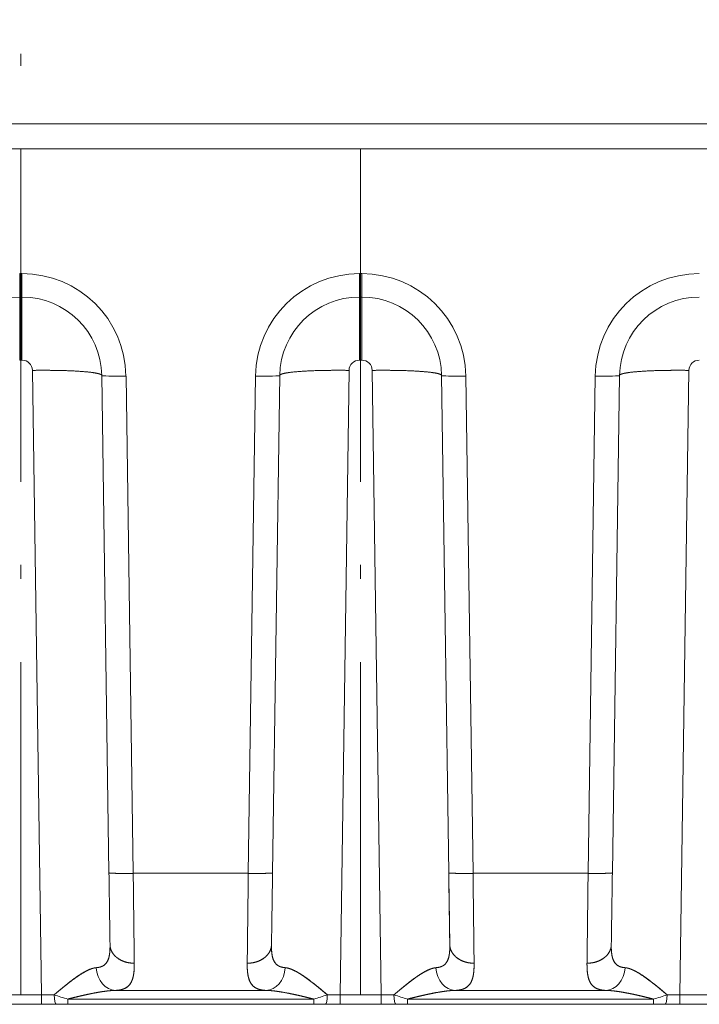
# Model space of a CAD drawing. Extents: x 0 to 420, y 0 to 297.
# Tile 13 of 17: x 193 to 217, y 220 to 255. Entities that reach past the tile are written whole.
import ezdxf
from ezdxf.enums import TextEntityAlignment as Align

# ---------------------------------------------------------------- set-up
doc = ezdxf.new("R2010")
doc.units = 0
doc.linetypes.add('DASHDOT', pattern=[18.5, 12, -3, 0.5, -3])
doc.layers.get('0').update_dxf_attribs({"lineweight": 13})
doc.styles.get("Standard").update_dxf_attribs({"font": 'isocp.shx'})
doc.dimstyles.get("Standard").update_dxf_attribs({"dimtxt": 2.5, "dimasz": 2.5, "dimexe": 1.25, "dimexo": 0.625, "dimtad": 1, "dimcen": 2.5, "dimadec": 0, "dimazin": 0, "dimtfac": 1, "dimtmove": 0, "dimatfit": 0, "dimfxl": 0, "dimarcsym": 0})

# ---------------------------------------------------------------- blocks, each defined once
blk = doc.blocks.new('*D')
at = {"color": 7, "lineweight": 5, "ltscale": 0.330035}
blk.add_line((180.692, 256.029), (180.692, 269.231), dxfattribs=at)
at = {"color": 7, "lineweight": 5, "ltscale": 0.33318}
blk.add_line((192.942, 255.903), (192.942, 269.231), dxfattribs=at)
at = {"color": 7, "lineweight": 5}
for p, q in [((180.692, 267.231), (234.796, 267.231)), ((340.302, 263.22), (291.799, 263.22)), ((119.199, 219.635), (119.199, 251.385)), ((308.816, 220.167), (308.816, 248.986)), ((73.725, 245.036), (39.242, 245.036)), ((41.242, 219.635), (41.242, 245.036)), ((316.05, 208.631), (287.299, 208.631)), ((58.236, 207.61), (93.174, 207.608)), ((338.777, 198.501), (287.299, 198.501)), ((275.643, 167.728), (371.671, 167.728)), ((204.754, 166.127), (111.509, 166.127)), ((113.509, 108.625), (113.509, 166.127)), ((260.604, 162.528), (280.643, 162.528)), ((181.795, 134.841), (205.496, 146.803)), ((320.151, 120.131), (320.151, 143.025)), ((276.855, 109.473), (370.399, 109.473)), ((184.817, 108.625), (111.509, 108.625)), ((134.432, 107.5), (134.432, 84.608)), ((239.201, 107.5), (239.201, 84.608)), ((134.432, 86.608), (239.201, 86.608))]:
    blk.add_line(p, q, dxfattribs=at)
at = {"color": 7, "lineweight": 5, "ltscale": 0.355855}
for p, q in [((291.799, 250.986), (291.799, 265.22)), ((340.302, 250.986), (340.302, 265.22))]:
    blk.add_line(p, q, dxfattribs=at)
at = {"color": 7, "lineweight": 5, "ltscale": 0.123454}
blk.add_line((180.692, 256.029), (180.692, 260.967), dxfattribs=at)
at = {"color": 7, "lineweight": 5, "ltscale": 0.476013}
blk.add_line((172.776, 258.967), (191.817, 258.967), dxfattribs=at)
at = {"color": 7, "lineweight": 5, "ltscale": 0.121798}
blk.add_line((287.299, 251.054), (287.299, 255.926), dxfattribs=at)
at = {"color": 7, "lineweight": 5, "ltscale": 0.1235}
blk.add_line((291.799, 250.986), (291.799, 255.926), dxfattribs=at)
at = {"color": 7, "lineweight": 5, "ltscale": 0.4714}
blk.add_line((296.799, 253.926), (277.943, 253.926), dxfattribs=at)
at = {"color": 7, "lineweight": 5, "ltscale": 0.38993}
blk.add_line((105.602, 251.385), (121.199, 251.385), dxfattribs=at)
at = {"color": 7, "lineweight": 5, "ltscale": 0.484375}
blk.add_line((339.516, 222.111), (355.359, 210.958), dxfattribs=at)
at = {"color": 7, "lineweight": 5, "ltscale": 0.293922}
blk.add_line((50.999, 219.635), (39.242, 219.635), dxfattribs=at)
at = {"color": 7, "lineweight": 5, "ltscale": 0.376598}
for p, q in [((106.102, 219.635), (121.165, 219.635)), ((104.477, 218.01), (104.477, 202.946))]:
    blk.add_line(p, q, dxfattribs=at)
at = {"color": 7, "lineweight": 5, "ltscale": 0.37743}
blk.add_line((106.102, 219.635), (121.199, 219.635), dxfattribs=at)
at = {"color": 7, "lineweight": 5, "ltscale": 0.309228}
for p, q in [((58.236, 217.979), (58.235, 205.61)), ((93.174, 217.977), (93.174, 205.608))]:
    blk.add_line(p, q, dxfattribs=at)
at = {"color": 7, "lineweight": 5, "ltscale": 0.224499}
blk.add_line((287.299, 215.611), (287.299, 206.631), dxfattribs=at)
at = {"color": 7, "lineweight": 5, "ltscale": 0.468372}
for p, q in [((287.299, 215.236), (287.299, 196.501)), ((338.777, 215.236), (338.777, 196.501))]:
    blk.add_line(p, q, dxfattribs=at)
at = {"color": 7, "lineweight": 5, "ltscale": 0.132243}
blk.add_line((316.05, 211.921), (316.05, 206.631), dxfattribs=at)
at = {"color": 7, "lineweight": 5, "ltscale": 0.271161}
for p, q in [((275.643, 158.881), (275.643, 169.728)), ((371.671, 158.881), (371.671, 169.728))]:
    blk.add_line(p, q, dxfattribs=at)
at = {"color": 7, "lineweight": 5, "ltscale": 0.163428}
blk.add_line((271.273, 157.991), (271.273, 164.528), dxfattribs=at)
at = {"color": 7, "lineweight": 5, "ltscale": 0.141171}
blk.add_line((275.643, 158.881), (275.643, 164.528), dxfattribs=at)
at = {"color": 7, "lineweight": 5, "ltscale": 0.391449}
for p, q in [((276.855, 123.131), (276.855, 107.473)), ((370.399, 123.131), (370.399, 107.473))]:
    blk.add_line(p, q, dxfattribs=at)
at = {"color": 7, "lineweight": 5}
for points in [[(182.623, 267.748), (180.692, 267.231), (182.623, 266.713)], [(191.01, 266.713), (192.942, 267.231), (191.01, 267.748)], [(293.731, 263.738), (291.799, 263.22), (293.731, 262.703)], [(338.37, 262.703), (340.302, 263.22), (338.37, 263.738)], [(178.76, 258.45), (180.692, 258.967), (178.76, 259.485)], [(188.748, 259.485), (186.817, 258.967), (188.748, 258.45)], [(285.367, 253.408), (287.299, 253.926), (285.367, 254.444)], [(293.731, 254.444), (291.799, 253.926), (293.731, 253.408)], [(119.716, 249.453), (119.199, 251.385), (118.681, 249.453)], [(309.333, 247.054), (308.816, 248.986), (308.298, 247.054)], [(41.76, 243.104), (41.242, 245.036), (40.725, 243.104)], [(308.298, 222.099), (308.816, 220.167), (309.333, 222.099)], [(40.725, 221.567), (41.242, 219.635), (41.76, 221.567)], [(118.681, 221.567), (119.199, 219.635), (119.716, 221.567)], [(119.683, 217.703), (119.165, 219.635), (118.648, 217.703)], [(344.971, 218.904), (343.093, 219.593), (344.375, 218.057)], [(289.231, 209.149), (287.299, 208.631), (289.231, 208.113)], [(314.119, 208.113), (316.05, 208.631), (314.119, 209.149)], [(60.167, 208.127), (58.236, 207.61), (60.167, 207.092)], [(91.242, 207.091), (93.174, 207.608), (91.242, 208.126)], [(106.408, 205.464), (104.477, 204.946), (106.408, 204.429)], [(289.231, 199.019), (287.299, 198.501), (289.231, 197.983)], [(336.845, 197.983), (338.777, 198.501), (336.845, 199.019)], [(277.575, 168.245), (275.643, 167.728), (277.575, 167.21)], [(369.739, 167.21), (371.671, 167.728), (369.739, 168.245)], [(114.026, 164.195), (113.509, 166.127), (112.991, 164.195)], [(269.341, 162.01), (271.273, 162.528), (269.341, 163.046)], [(277.575, 163.046), (275.643, 162.528), (277.575, 162.01)], [(190.347, 138.577), (191.838, 139.91), (189.88, 139.502)], [(183.286, 136.173), (181.795, 134.841), (183.753, 135.249)], [(319.634, 129.994), (320.151, 128.062), (320.669, 129.994)], [(320.669, 123.199), (320.151, 125.131), (319.634, 123.199)], [(112.991, 110.557), (113.509, 108.625), (114.026, 110.557)], [(278.787, 109.991), (276.855, 109.473), (278.787, 108.956)], [(368.467, 108.956), (370.399, 109.473), (368.467, 109.991)], [(136.364, 87.126), (134.432, 86.608), (136.364, 86.091)], [(237.269, 86.091), (239.201, 86.608), (237.269, 87.126)]]:
    blk.add_lwpolyline(points, dxfattribs=at)
for centre, radius, start, end in [((104.477, 219.635), 14.689, 270, 0), ((186.817, 137.375), 5.625, 6.409, 69.6283), ((186.817, 137.375), 5.625, 200.3716, 227.1526)]:
    blk.add_arc(centre, radius, start, end, dxfattribs=at)
for s, p, p2 in [('98', (193.366, 269.231), (199.17, 269.231)), (' N.8 RICAMI', (200.17, 269.231), (234.796, 269.231)), ('49', (172.776, 260.967), (178.581, 260.967)), ('768', (319.154, 169.728), (328.16, 169.728)), ('35', (260.604, 164.528), (266.409, 164.528)), ('748', (319.124, 111.473), (328.131, 111.473)), ('838', (182.313, 88.608), (191.32, 88.608))]:
    blk.add_text(s, height=3, dxfattribs=at).set_placement(p, p2, align=Align.FIT)
for s, rotation, p, p2 in [('390', 360, (311.547, 265.22), (320.554, 265.22)), ('35', 360, (277.943, 255.926), (283.748, 255.926)), ('254', 90, (117.199, 231.007), (117.199, 240.014)), ('230', 90, (306.816, 230.073), (306.816, 239.08)), ('203', 90, (39.242, 227.832), (39.242, 236.839)), ('R', 324.8562, (348.333, 218.35), (350.461, 216.852)), ('35', 324.8562, (351.279, 216.276), (356.025, 212.935)), ('%%d', 45, (114.299, 212.361), (115.855, 213.917)), ('90', 45, (110.619, 207.833), (114.723, 211.937)), ('230', 360, (297.171, 210.631), (306.178, 210.631)), ('280', 359.9973, (71.201, 209.609), (80.208, 209.609)), ('412', 360, (308.534, 200.501), (317.541, 200.501)), ('90', 26.7808, (199.413, 145.973), (204.595, 148.589)), ('%%c', 26.7808, (195.842, 144.171), (198.52, 145.523)), ('23', 90, (318.151, 137.221), (318.151, 143.025)), ('460', 90, (111.509, 132.872), (111.509, 141.879))]:
    blk.add_text(s, height=3, rotation=rotation, dxfattribs=at).set_placement(p, p2, align=Align.FIT)
blk = doc.blocks.new('BLOCK48')
at = {"color": 7, "lineweight": 5}
for p, q in [((0, 6), (412.08, 6)), ((412.08, 6), (0, 6)), ((400, -1.24), (0, -1.24)), ((0, -1.24), (400, -1.24)), ((54.95, -245.26), (52.33, -65.14)), ((52.33, -65.14), (54.95, -245.26)), ((143.67, -65.14), (141.05, -245.26)), ((141.05, -245.26), (143.67, -65.14)), ((152.95, -245.26), (150.33, -65.14)), ((150.33, -65.14), (152.95, -245.26)), ((241.67, -65.14), (239.05, -245.26)), ((239.05, -245.26), (241.67, -65.14)), ((72.33, -66.63), (74.41, -210.08)), ((72.33, -66.63), (74.41, -210.08)), ((79.33, -66.77), (81.41, -210.22)), ((81.41, -210.22), (79.33, -66.77)), ((114.59, -210.22), (116.67, -66.77)), ((116.67, -66.77), (114.59, -210.22)), ((123.67, -66.63), (121.59, -210.08)), ((121.59, -210.08), (123.67, -66.63)), ((170.33, -66.63), (172.41, -210.08)), ((170.33, -66.63), (172.41, -210.08)), ((177.33, -66.77), (179.41, -210.22)), ((179.41, -210.22), (177.33, -66.77)), ((212.59, -210.22), (214.67, -66.77)), ((214.67, -66.77), (212.59, -210.22)), ((221.67, -66.63), (219.59, -210.08)), ((219.59, -210.08), (221.67, -66.63)), ((81.41, -210.22), (114.59, -210.22)), ((114.59, -210.22), (81.41, -210.22)), ((179.41, -210.22), (212.59, -210.22)), ((212.59, -210.22), (179.41, -210.22)), ((119.7, -243.99), (76.3, -243.99)), ((76.3, -243.99), (119.7, -243.99)), ((217.7, -243.99), (174.3, -243.99)), ((174.3, -243.99), (217.7, -243.99)), ((133.47, -246.5), (62.53, -246.5)), ((62.53, -246.5), (133.47, -246.5)), ((231.47, -246.5), (160.53, -246.5)), ((160.53, -246.5), (231.47, -246.5)), ((-390.2, -248), (390.2, -248)), ((10.28, -248), (51.33, -248)), ((10.4, -248), (49.86, -248)), ((12.08, -248), (330.22, -248)), ((279.74, -248), (35.18, -248)), ((62.18, -248), (306.08, -248)), ((133.47, -248), (62.53, -248)), ((62.53, -248), (133.47, -248)), ((315.65, -248), (63.67, -248)), ((334.23, -248), (64.57, -248)), ((65.44, -248), (317.14, -248)), ((231.47, -248), (160.53, -248)), ((160.53, -248), (231.47, -248))]:
    blk.add_line(p, q, dxfattribs=at)
at = {"color": 7, "lineweight": 5, "ltscale": 0.168893}
for p, q in [((48.67, -37.23), (48.67, -43.98)), ((48.67, -37.23), (48.67, -43.98)), ((49.33, -43.98), (49.33, -37.23)), ((146.67, -37.23), (146.67, -43.98)), ((146.67, -37.23), (146.67, -43.98)), ((147.33, -43.98), (147.33, -37.23))]:
    blk.add_line(p, q, dxfattribs=at)
at = {"color": 7, "lineweight": 5, "ltscale": 0.016561}
for p, q in [((48.67, -37.23), (49.33, -37.23)), ((49.33, -37.23), (48.67, -37.23)), ((146.67, -37.23), (147.33, -37.23)), ((147.33, -37.23), (146.67, -37.23)), ((49.33, -43.98), (48.67, -43.98)), ((147.33, -43.98), (146.67, -43.98)), ((49.33, -62.2), (48.67, -62.2)), ((48.67, -62.2), (49.33, -62.2)), ((147.33, -62.2), (146.67, -62.2)), ((146.67, -62.2), (147.33, -62.2))]:
    blk.add_line(p, q, dxfattribs=at)
at = {"color": 7, "lineweight": 5, "ltscale": 0.168884}
for p, q in [((49.33, -43.98), (49.33, -37.23)), ((147.33, -43.98), (147.33, -37.23))]:
    blk.add_line(p, q, dxfattribs=at)
at = {"color": 7, "lineweight": 5, "ltscale": 0.455309}
for p, q in [((48.67, -43.98), (48.67, -62.2)), ((48.67, -62.2), (48.67, -43.98)), ((49.33, -43.98), (49.33, -62.2)), ((49.33, -43.98), (49.33, -62.2)), ((146.67, -43.98), (146.67, -62.2)), ((146.67, -62.2), (146.67, -43.98)), ((147.33, -43.98), (147.33, -62.2)), ((147.33, -43.98), (147.33, -62.2))]:
    blk.add_line(p, q, dxfattribs=at)
at = {"color": 7, "lineweight": 5, "ltscale": 0.000692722}
for p, q in [((49.33, -43.98), (49.33, -43.95)), ((49.33, -43.95), (49.33, -43.98)), ((147.33, -43.98), (147.33, -43.95)), ((147.33, -43.95), (147.33, -43.98))]:
    blk.add_line(p, q, dxfattribs=at)
at = {"color": 7, "lineweight": 5, "ltscale": 0.000169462}
blk.add_line((74.72, -230.83), (74.72, -230.82), dxfattribs=at)
at = {"color": 7, "lineweight": 5, "ltscale": 0.000169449}
for p, q in [((121.28, -230.83), (121.28, -230.82)), ((172.72, -230.83), (172.72, -230.82)), ((219.28, -230.83), (219.28, -230.82))]:
    blk.add_line(p, q, dxfattribs=at)
at = {"color": 7, "lineweight": 5, "ltscale": 0.297507}
for p, q in [((54.95, -245.26), (43.05, -245.26)), ((43.05, -245.26), (54.95, -245.26)), ((152.95, -245.26), (141.05, -245.26)), ((141.05, -245.26), (152.95, -245.26)), ((250.95, -245.26), (239.05, -245.26)), ((239.05, -245.26), (250.95, -245.26)), ((54.95, -248), (43.05, -248)), ((43.05, -248), (54.95, -248)), ((152.95, -248), (141.05, -248)), ((141.05, -248), (152.95, -248)), ((250.95, -248), (239.05, -248)), ((239.05, -248), (250.95, -248))]:
    blk.add_line(p, q, dxfattribs=at)
at = {"color": 7, "lineweight": 5, "ltscale": 0.068463}
for p, q in [((54.95, -245.26), (54.95, -248)), ((54.95, -248), (54.95, -245.26)), ((141.05, -245.26), (141.05, -248)), ((141.05, -245.26), (141.05, -248)), ((152.95, -245.26), (152.95, -248)), ((152.95, -248), (152.95, -245.26)), ((239.05, -245.26), (239.05, -248)), ((239.05, -245.26), (239.05, -248))]:
    blk.add_line(p, q, dxfattribs=at)
at = {"color": 7, "lineweight": 5, "ltscale": 0.037622}
for p, q in [((62.53, -246.5), (62.53, -248)), ((62.53, -246.5), (62.53, -248)), ((133.47, -248), (133.47, -246.5)), ((133.47, -246.5), (133.47, -248)), ((160.53, -246.5), (160.53, -248)), ((160.53, -246.5), (160.53, -248)), ((231.47, -248), (231.47, -246.5)), ((231.47, -246.5), (231.47, -248))]:
    blk.add_line(p, q, dxfattribs=at)
at = {"color": 7, "lineweight": 5, "ltscale": 0.307997}
blk.add_line((62.18, -248), (49.86, -248), dxfattribs=at)
at = {"color": 7, "lineweight": 5, "ltscale": 0.000433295}
blk.add_line((51.35, -248), (51.33, -248), dxfattribs=at)
at = {"color": 7, "lineweight": 5, "ltscale": 0.331133}
blk.add_line((51.33, -248), (64.57, -248), dxfattribs=at)
at = {"color": 7, "lineweight": 5, "ltscale": 0.000433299}
blk.add_line((51.35, -248), (51.33, -248), dxfattribs=at)
at = {"color": 7, "lineweight": 5, "ltscale": 0.105224}
for p, q in [((54.95, -248), (59.16, -248)), ((54.95, -248), (59.16, -248)), ((152.95, -248), (157.16, -248)), ((152.95, -248), (157.16, -248))]:
    blk.add_line(p, q, dxfattribs=at)
at = {"color": 7, "lineweight": 5, "ltscale": 0.161991}
blk.add_line((63.67, -248), (57.19, -248), dxfattribs=at)
at = {"color": 7, "lineweight": 5, "ltscale": 0.045412}
blk.add_line((57.53, -248), (59.35, -248), dxfattribs=at)
at = {"color": 7, "lineweight": 5, "ltscale": 0.000298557}
blk.add_line((57.54, -248), (57.53, -248), dxfattribs=at)
at = {"color": 7, "lineweight": 5, "ltscale": 0.000298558}
blk.add_line((57.54, -248), (57.53, -248), dxfattribs=at)
at = {"color": 7, "lineweight": 5, "ltscale": 0.17982}
blk.add_line((58.24, -248), (65.44, -248), dxfattribs=at)
at = {"color": 7, "lineweight": 5, "ltscale": 0.02331}
blk.add_line((58.41, -248), (59.35, -248), dxfattribs=at)
at = {"color": 7, "lineweight": 5, "ltscale": 0.084363}
for p, q in [((62.53, -248), (59.16, -248)), ((59.16, -248), (62.53, -248)), ((160.53, -248), (157.16, -248)), ((157.16, -248), (160.53, -248))]:
    blk.add_line(p, q, dxfattribs=at)
at = {"color": 7, "lineweight": 5, "ltscale": 0.003495}
blk.add_line((59.49, -248), (59.35, -248), dxfattribs=at)
blk.add_line((59.49, -248), (59.35, -248), dxfattribs=at)
at = {"color": 7, "lineweight": 5, "ltscale": 0.084364}
for p, q in [((136.84, -248), (133.47, -248)), ((133.47, -248), (136.84, -248)), ((234.84, -248), (231.47, -248)), ((231.47, -248), (234.84, -248))]:
    blk.add_line(p, q, dxfattribs=at)
at = {"color": 7, "lineweight": 5, "ltscale": 0.105223}
for p, q in [((136.84, -248), (141.05, -248)), ((136.84, -248), (141.05, -248)), ((234.84, -248), (239.05, -248)), ((234.84, -248), (239.05, -248))]:
    blk.add_line(p, q, dxfattribs=at)
at = {"color": 7, "lineweight": 5}
for centre, radius, start, end in [((49.34, -65.19), 3, 0.9133, 90.0792), ((49.34, -65.19), 3, 0.9138, 90.0787), ((146.66, -65.19), 3, 89.9209, 179.0867), ((146.66, -65.19), 3, 89.9215, 179.0862), ((147.34, -65.19), 3, 0.9133, 90.0792), ((147.34, -65.19), 3, 0.9138, 90.0787), ((244.66, -65.19), 3, 89.9209, 179.0867), ((244.66, -65.19), 3, 89.9215, 179.0862), ((38038.88, 339.08), 37968.44, 180.82873, 180.860028), ((38005.81, 338.61), 37935.37, 180.828738, 180.860069), ((38035.34, 339.03), 37964.9, 180.828729, 180.860029), ((-37809.58, 338.6), 37935.14, 359.139931, 359.171262), ((-37839.38, 339.03), 37964.94, 359.139971, 359.171271), ((38103.6, 338.6), 37935.16, 180.828738, 180.860069), ((38133.34, 339.03), 37964.91, 180.828729, 180.860029), ((-37711.6, 338.6), 37935.16, 359.139931, 359.171262), ((-37741.38, 339.03), 37964.94, 359.139971, 359.171271), ((59375.05, 475.92), 59297.61, 180.6629968, 180.6880456), ((59396.34, 476.17), 59318.9, 180.6630009, 180.6880406), ((-59177.48, 475.91), 59296.04, 359.3119542, 359.3370037), ((-59199.48, 476.16), 59318.04, 359.3119592, 359.3369993), ((59471.48, 475.91), 59296.04, 180.6629963, 180.6880458), ((59489.48, 476.12), 59314.04, 180.6630011, 180.6880429), ((-59079.48, 475.91), 59296.04, 359.3119542, 359.3370037), ((-59101.48, 476.16), 59318.04, 359.3119592, 359.3369993), ((58.23, 1270.36), 1515.63, 269.87585, 270.01421), ((58.23, 1262.04), 1507.31, 269.87547, 270.0146), ((93.73, -140.28), 110.71, 251.5055, 253.6337), ((93.8, -140.04), 110.95, 251.5077, 253.6311), ((102.4, -140.68), 110.28, 286.3619, 288.4983), ((102.28, -140.28), 110.7, 286.3618, 288.4901), ((137.77, 1270.36), 1515.62, 269.98578, 270.12414), ((137.77, 1262.01), 1507.28, 269.98541, 270.12453), ((156.23, 1270.36), 1515.63, 269.87585, 270.01422), ((156.23, 1262.04), 1507.31, 269.87547, 270.0146), ((191.73, -140.28), 110.71, 251.5055, 253.6337), ((191.8, -140.04), 110.95, 251.5077, 253.6311), ((200.4, -140.68), 110.28, 286.3619, 288.4983), ((200.17, -139.96), 111.04, 286.3691, 288.491), ((235.77, 1270.36), 1515.62, 269.98578, 270.12414), ((235.77, 1262.01), 1507.28, 269.98541, 270.12453)]:
    blk.add_arc(centre, radius, start, end, dxfattribs=at)
for centre, major_axis, ratio, start_param, end_param in [((49.33, -67.21), (30, 0), 0.999391, 0.014505, 1.570796), ((49.33, -67.21), (-30, 0), 0.999391, 3.156098, 4.712389), ((146.67, -67.21), (30, 0), 0.999391, 1.570796, 3.127087), ((146.67, -67.21), (-30, 0), 0.999391, 4.712389, 6.26868), ((147.33, -67.21), (30, 0), 0.999391, 0.014505, 1.570796), ((147.33, -67.21), (-30, 0), 0.999391, 3.156098, 4.712389), ((244.67, -67.21), (30, 0), 0.999391, 1.570796, 3.127087), ((244.67, -67.21), (-30, 0), 0.999391, 4.712389, 6.26868), ((48.67, -66.96), (23, 0), 0.999205, 1.570641, 3.126935), ((49.33, -66.96), (23, 0), 0.999205, 0.014657, 1.570951), ((146.67, -66.96), (23, 0), 0.999205, 1.570641, 3.126935), ((147.33, -66.96), (23, 0), 0.999205, 0.014657, 1.570951), ((244.67, -66.96), (23, 0), 0.999205, 1.570641, 3.126935), ((52.33, -66.89), (-20, -0.29), 0.087147, 3.142189, 4.711122), ((143.67, -66.89), (-20, 0.29), 0.087147, 4.713657, 6.282598), ((150.33, -66.89), (-20, -0.29), 0.087147, 3.142181, 4.711121), ((241.67, -66.89), (-20, 0.29), 0.087147, 4.713657, 6.282598), ((79.33, -66.53), (7, 0.1), 0.034896, 3.141086, 4.711882), ((79.33, -66.53), (7, 0.1), 0.034896, 3.141086, 4.711882), ((116.67, -66.53), (7, -0.1), 0.034896, 4.712895, 6.283692), ((116.67, -66.53), (7, -0.1), 0.034896, 4.712895, 6.283692), ((177.33, -66.53), (7, 0.1), 0.034896, 3.141086, 4.711882), ((177.33, -66.53), (7, 0.1), 0.034896, 3.141086, 4.711882), ((214.67, -66.53), (7, -0.1), 0.034896, 4.712895, 6.283692), ((214.67, -66.53), (7, -0.1), 0.034896, 4.712895, 6.283692), ((81.41, -209.98), (-7, -0.1), 0.034896, 6.282678, 7.853475), ((114.59, -209.98), (-7, 0.1), 0.034896, 1.571303, 3.142099), ((179.41, -209.98), (-7, -0.1), 0.034896, 6.282678, 7.853475), ((212.59, -209.98), (-7, 0.1), 0.034896, 1.571303, 3.142099), ((76.3, -236.99), (0.24, -7), 0.797396, 4.749925, 6.240923), ((76.3, -236.99), (0.24, -7), 0.797397, 4.749928, 6.240928), ((119.7, -236.99), (-0.24, -7), 0.797396, 0.042262, 1.533261), ((119.7, -236.99), (-0.24, -7), 0.797397, 0.042256, 1.533256), ((174.3, -236.99), (0.24, -7), 0.797396, 4.749924, 6.240923), ((174.3, -236.99), (0.24, -7), 0.797397, 4.749928, 6.240928), ((217.7, -236.99), (-0.24, -7), 0.797396, 0.042262, 1.533261), ((217.7, -236.99), (-0.24, -7), 0.797397, 0.042256, 1.533256), ((59.16, -245), (0, -3), 0.1837, 4.800848, 6.283183), ((59.16, -245), (0, -3), 0.183702, 4.800849, 6.283183), ((136.84, -245), (0, -3), 0.183711, 0.000003, 1.482331), ((136.84, -245), (0, -3), 0.183697, 0.000003, 1.482336), ((157.16, -245), (0, -3), 0.1837, 4.80085, 6.283182), ((157.16, -245), (0, -3), 0.183701, 4.800849, 6.283183), ((234.84, -245), (0, -3), 0.183711, 0.000003, 1.482331), ((234.84, -245), (0, -3), 0.183697, 0.000003, 1.482335)]:
    blk.add_ellipse(centre, major_axis=major_axis, ratio=ratio, start_param=start_param, end_param=end_param, dxfattribs=at)
for points, knots in [([(72.33, -66.6), (72.33, -66.46), (72.18, -66.33), (71.88, -66.21), (70.67, -65.87), (68.57, -65.6), (66.95, -65.46), (63.25, -65.23), (59.1, -65.13), (56.87, -65.11), (54.6, -65.11), (52.33, -65.14)], [0, 0, 0, 0, 0, 0, 7.649077, 7.649077, 7.649077, 22.137932, 22.137932, 22.137932, 38.172681, 38.172681, 38.172681, 38.172681, 38.172681, 38.172681]), ([(123.67, -66.6), (123.67, -66.46), (123.82, -66.33), (124.12, -66.21), (125.33, -65.87), (127.43, -65.6), (129.05, -65.46), (132.75, -65.23), (136.9, -65.13), (139.13, -65.11), (141.4, -65.11), (143.67, -65.14)], [0, 0, 0, 0, 0, 0, 7.651711, 7.651711, 7.651711, 22.144011, 22.144011, 22.144011, 38.182115, 38.182115, 38.182115, 38.182115, 38.182115, 38.182115]), ([(170.33, -66.6), (170.33, -66.46), (170.18, -66.33), (169.88, -66.21), (168.67, -65.87), (166.57, -65.6), (164.95, -65.46), (161.25, -65.23), (157.1, -65.13), (154.87, -65.11), (152.6, -65.11), (150.33, -65.14)], [0, 0, 0, 0, 0, 0, 7.649077, 7.649077, 7.649077, 22.137933, 22.137933, 22.137933, 38.172681, 38.172681, 38.172681, 38.172681, 38.172681, 38.172681]), ([(221.67, -66.6), (221.67, -66.46), (221.82, -66.33), (222.12, -66.21), (223.33, -65.87), (225.43, -65.6), (227.05, -65.46), (230.75, -65.23), (234.9, -65.13), (237.13, -65.11), (239.4, -65.11), (241.67, -65.14)], [0, 0, 0, 0, 0, 0, 7.651711, 7.651711, 7.651711, 22.144011, 22.144011, 22.144011, 38.182115, 38.182115, 38.182115, 38.182115, 38.182115, 38.182115]), ([(74.41, -210.08), (74.41, -210.1), (74.46, -210.11), (74.56, -210.13), (74.98, -210.18), (75.71, -210.21), (76.28, -210.22), (77.58, -210.24), (79.03, -210.24), (79.82, -210.24), (80.61, -210.23), (81.41, -210.22)], [0, 0, 0, 0, 0, 0, 2.692173, 2.692173, 2.692173, 7.826735, 7.826735, 7.826735, 13.504232, 13.504232, 13.504232, 13.504232, 13.504232, 13.504232]), ([(121.59, -210.08), (121.59, -210.1), (121.54, -210.11), (121.44, -210.13), (121.02, -210.18), (120.29, -210.21), (119.72, -210.22), (118.42, -210.24), (116.97, -210.24), (116.18, -210.24), (115.39, -210.23), (114.59, -210.22)], [0, 0, 0, 0, 0, 0, 2.692173, 2.692173, 2.692173, 7.826735, 7.826735, 7.826735, 13.504233, 13.504233, 13.504233, 13.504233, 13.504233, 13.504233]), ([(172.41, -210.08), (172.41, -210.1), (172.46, -210.11), (172.56, -210.13), (172.98, -210.18), (173.71, -210.21), (174.28, -210.22), (175.58, -210.24), (177.03, -210.24), (177.82, -210.24), (178.61, -210.23), (179.41, -210.22)], [0, 0, 0, 0, 0, 0, 2.692173, 2.692173, 2.692173, 7.826735, 7.826735, 7.826735, 13.504232, 13.504232, 13.504232, 13.504232, 13.504232, 13.504232]), ([(219.59, -210.08), (219.59, -210.1), (219.54, -210.11), (219.44, -210.13), (219.02, -210.18), (218.29, -210.21), (217.72, -210.22), (216.42, -210.24), (214.97, -210.24), (214.18, -210.24), (213.39, -210.23), (212.59, -210.22)], [0, 0, 0, 0, 0, 0, 2.692173, 2.692173, 2.692173, 7.826735, 7.826735, 7.826735, 13.504233, 13.504233, 13.504233, 13.504233, 13.504233, 13.504233]), ([(70.73, -237.44), (71.64, -237.37), (72.43, -237.17), (73.08, -236.82), (74.1, -235.73), (74.58, -234.04), (74.69, -233.04), (74.73, -231.96), (74.72, -230.82)], [0, 0, 0, 0, 0, 0, 10.734829, 10.734829, 10.734829, 21.759477, 21.759477, 21.759477, 21.759477, 21.759477, 21.759477]), ([(74.72, -230.82), (74.73, -231.96), (74.69, -233.04), (74.58, -234.04), (74.15, -235.57), (73.27, -236.6), (72.79, -236.95), (72.08, -237.24), (71.25, -237.38), (71.08, -237.41), (70.91, -237.43), (70.73, -237.44)], [0, 0, 0, 0, 0, 0, 12.228065, 12.228065, 12.228065, 21.643217, 21.643217, 21.643217, 23.931738, 23.931738, 23.931738, 23.931738, 23.931738, 23.931738]), ([(74.72, -230.82), (74.72, -231.33), (74.81, -231.84), (74.97, -232.34), (75.53, -233.47), (76.46, -234.43), (77.09, -234.9), (78.35, -235.59), (79.77, -235.98), (80.41, -236.09), (81.06, -236.15), (81.72, -236.14)], [0, 0, 0, 0, 0, 0, 4.244193, 4.244193, 4.244193, 10.152006, 10.152006, 10.152006, 14.816777, 14.816777, 14.816777, 14.816777, 14.816777, 14.816777]), ([(74.72, -230.82), (74.72, -231.33), (74.81, -231.84), (74.97, -232.34), (75.45, -233.31), (76.19, -234.14), (76.63, -234.52), (77.78, -235.33), (79.14, -235.85), (79.98, -236.05), (80.84, -236.15), (81.71, -236.14), (81.71, -236.14), (81.71, -236.14), (81.72, -236.14)], [0, 0, 0, 0, 0, 0, 4.089499, 4.089499, 4.089499, 8.336815, 8.336815, 8.336815, 14.306159, 14.306159, 14.306159, 14.324765, 14.324765, 14.324765, 14.324765, 14.324765, 14.324765]), ([(121.28, -230.82), (121.28, -231.33), (121.19, -231.84), (121.03, -232.34), (120.55, -233.31), (119.81, -234.14), (119.37, -234.52), (118.22, -235.33), (116.86, -235.85), (116.02, -236.05), (115.16, -236.15), (114.29, -236.14), (114.29, -236.14), (114.29, -236.14), (114.28, -236.14)], [0, 0, 0, 0, 0, 0, 4.089499, 4.089499, 4.089499, 8.336815, 8.336815, 8.336815, 14.306159, 14.306159, 14.306159, 14.324765, 14.324765, 14.324765, 14.324765, 14.324765, 14.324765]), ([(121.28, -230.82), (121.28, -231.33), (121.19, -231.84), (121.03, -232.34), (120.47, -233.47), (119.54, -234.43), (118.91, -234.9), (117.65, -235.59), (116.23, -235.98), (115.59, -236.09), (114.94, -236.15), (114.28, -236.14)], [0, 0, 0, 0, 0, 0, 4.244193, 4.244193, 4.244193, 10.152007, 10.152007, 10.152007, 14.816778, 14.816778, 14.816778, 14.816778, 14.816778, 14.816778]), ([(121.28, -230.82), (121.27, -231.98), (121.31, -233.07), (121.43, -234.08), (121.91, -235.76), (122.95, -236.83), (123.59, -237.18), (124.38, -237.37), (125.27, -237.44)], [0, 0, 0, 0, 0, 0, 11.191652, 11.191652, 11.191652, 21.75792, 21.75792, 21.75792, 21.75792, 21.75792, 21.75792]), ([(125.27, -237.44), (124.35, -237.37), (123.55, -237.17), (122.9, -236.81), (121.99, -235.82), (121.52, -234.36), (121.39, -233.62), (121.3, -232.61), (121.28, -231.52), (121.28, -231.29), (121.28, -231.06), (121.28, -230.83)], [0, 0, 0, 0, 0, 0, 11.84915, 11.84915, 11.84915, 21.44404, 21.44404, 21.44404, 23.933898, 23.933898, 23.933898, 23.933898, 23.933898, 23.933898]), ([(168.73, -237.44), (169.64, -237.37), (170.43, -237.17), (171.08, -236.82), (172.1, -235.73), (172.58, -234.04), (172.69, -233.04), (172.73, -231.96), (172.72, -230.82)], [0, 0, 0, 0, 0, 0, 10.734829, 10.734829, 10.734829, 21.759477, 21.759477, 21.759477, 21.759477, 21.759477, 21.759477]), ([(172.72, -230.83), (172.73, -231.97), (172.69, -233.05), (172.57, -234.04), (172.15, -235.57), (171.27, -236.6), (170.79, -236.95), (170.08, -237.24), (169.25, -237.38), (169.08, -237.41), (168.91, -237.43), (168.73, -237.44)], [0, 0, 0, 0, 0, 0, 12.215078, 12.215078, 12.215078, 21.621061, 21.621061, 21.621061, 23.907606, 23.907606, 23.907606, 23.907606, 23.907606, 23.907606]), ([(172.72, -230.82), (172.72, -231.33), (172.81, -231.84), (172.97, -232.34), (173.53, -233.47), (174.46, -234.43), (175.09, -234.9), (176.35, -235.59), (177.77, -235.98), (178.41, -236.09), (179.06, -236.15), (179.72, -236.14)], [0, 0, 0, 0, 0, 0, 4.244193, 4.244193, 4.244193, 10.152007, 10.152007, 10.152007, 14.816778, 14.816778, 14.816778, 14.816778, 14.816778, 14.816778]), ([(172.72, -230.82), (172.72, -231.33), (172.81, -231.84), (172.97, -232.34), (173.45, -233.31), (174.19, -234.14), (174.63, -234.52), (175.78, -235.33), (177.14, -235.85), (177.98, -236.05), (178.84, -236.15), (179.71, -236.14), (179.71, -236.14), (179.71, -236.14), (179.72, -236.14)], [0, 0, 0, 0, 0, 0, 4.089499, 4.089499, 4.089499, 8.336815, 8.336815, 8.336815, 14.306159, 14.306159, 14.306159, 14.324765, 14.324765, 14.324765, 14.324765, 14.324765, 14.324765]), ([(219.28, -230.82), (219.28, -231.33), (219.19, -231.84), (219.03, -232.34), (218.55, -233.31), (217.81, -234.14), (217.37, -234.52), (216.22, -235.33), (214.86, -235.85), (214.02, -236.05), (213.16, -236.15), (212.29, -236.14), (212.29, -236.14), (212.29, -236.14), (212.28, -236.14)], [0, 0, 0, 0, 0, 0, 4.089499, 4.089499, 4.089499, 8.336815, 8.336815, 8.336815, 14.306159, 14.306159, 14.306159, 14.324765, 14.324765, 14.324765, 14.324765, 14.324765, 14.324765]), ([(219.28, -230.82), (219.28, -231.33), (219.19, -231.84), (219.03, -232.34), (218.47, -233.47), (217.54, -234.43), (216.91, -234.9), (215.65, -235.59), (214.23, -235.98), (213.59, -236.09), (212.94, -236.15), (212.28, -236.14)], [0, 0, 0, 0, 0, 0, 4.244193, 4.244193, 4.244193, 10.152007, 10.152007, 10.152007, 14.816778, 14.816778, 14.816778, 14.816778, 14.816778, 14.816778]), ([(219.28, -230.82), (219.27, -231.98), (219.31, -233.07), (219.43, -234.08), (219.91, -235.76), (220.95, -236.83), (221.59, -237.18), (222.38, -237.37), (223.27, -237.44)], [0, 0, 0, 0, 0, 0, 11.191652, 11.191652, 11.191652, 21.75792, 21.75792, 21.75792, 21.75792, 21.75792, 21.75792]), ([(223.27, -237.44), (222.35, -237.37), (221.55, -237.17), (220.9, -236.81), (219.99, -235.82), (219.52, -234.36), (219.39, -233.62), (219.3, -232.61), (219.28, -231.52), (219.28, -231.29), (219.28, -231.06), (219.28, -230.83)], [0, 0, 0, 0, 0, 0, 11.84915, 11.84915, 11.84915, 21.44404, 21.44404, 21.44404, 23.933898, 23.933898, 23.933898, 23.933898, 23.933898, 23.933898]), ([(70.73, -237.44), (70.12, -237.49), (69.48, -237.66), (68.83, -237.92), (66.95, -238.81), (65.05, -240.09), (63.83, -240.99), (62.05, -242.38), (60.27, -243.86), (59.72, -244.33), (59.16, -244.79), (58.61, -245.26)], [0, 0, 0, 0, 0, 0, 7.684701, 7.684701, 7.684701, 21.944118, 21.944118, 21.944118, 28.360776, 28.360776, 28.360776, 28.360776, 28.360776, 28.360776]), ([(70.73, -237.44), (70.1, -237.49), (69.45, -237.67), (68.8, -237.93), (67.42, -238.59), (66.05, -239.45), (65.32, -239.93), (63.53, -241.21), (61.76, -242.62), (60.71, -243.48), (59.66, -244.37), (58.61, -245.26)], [0, 0, 0, 0, 0, 0, 5.801066, 5.801066, 5.801066, 12.402529, 12.402529, 12.402529, 22.183749, 22.183749, 22.183749, 22.183749, 22.183749, 22.183749]), ([(76.3, -243.99), (77.52, -243.94), (78.59, -243.74), (79.46, -243.34), (80.83, -242.12), (81.49, -240.11), (81.67, -238.92), (81.73, -237.59), (81.72, -236.14)], [0, 0, 0, 0, 0, 0, 17.894061, 17.894061, 17.894061, 35.929297, 35.929297, 35.929297, 35.929297, 35.929297, 35.929297]), ([(76.3, -243.99), (77.26, -243.95), (78.15, -243.81), (78.93, -243.56), (80.23, -242.76), (81.03, -241.42), (81.31, -240.64), (81.59, -239.3), (81.7, -237.8), (81.72, -237.26), (81.72, -236.71), (81.72, -236.14)], [0, 0, 0, 0, 0, 0, 9.066512, 9.066512, 9.066512, 17.997712, 17.997712, 17.997712, 22.740671, 22.740671, 22.740671, 22.740671, 22.740671, 22.740671]), ([(114.28, -236.14), (114.27, -237.6), (114.33, -238.94), (114.51, -240.14), (115.18, -242.14), (116.56, -243.35), (117.43, -243.74), (118.49, -243.94), (119.7, -243.99)], [0, 0, 0, 0, 0, 0, 18.213873, 18.213873, 18.213873, 35.925046, 35.925046, 35.925046, 35.925046, 35.925046, 35.925046]), ([(114.28, -236.14), (114.27, -237.28), (114.31, -238.36), (114.41, -239.38), (114.8, -241.17), (115.64, -242.5), (116.17, -243.01), (117.15, -243.57), (118.36, -243.86), (118.79, -243.93), (119.24, -243.97), (119.7, -243.99)], [0, 0, 0, 0, 0, 0, 9.509102, 9.509102, 9.509102, 18.358017, 18.358017, 18.358017, 22.743736, 22.743736, 22.743736, 22.743736, 22.743736, 22.743736]), ([(137.39, -245.26), (136.14, -244.21), (134.9, -243.15), (133.66, -242.14), (131.68, -240.61), (129.68, -239.27), (128.95, -238.82), (127.77, -238.17), (126.58, -237.71), (126.14, -237.57), (125.7, -237.48), (125.27, -237.44)], [0, 0, 0, 0, 0, 0, 11.60281, 11.60281, 11.60281, 18.225898, 18.225898, 18.225898, 22.201129, 22.201129, 22.201129, 22.201129, 22.201129, 22.201129]), ([(137.39, -245.26), (136.13, -244.19), (134.88, -243.13), (133.63, -242.12), (131.64, -240.57), (129.65, -239.25), (128.92, -238.8), (127.79, -238.19), (126.69, -237.75), (126.31, -237.63), (125.87, -237.52), (125.45, -237.46), (125.39, -237.45), (125.33, -237.45), (125.27, -237.44)], [0, 0, 0, 0, 0, 0, 14.593602, 14.593602, 14.593602, 23.062098, 23.062098, 23.062098, 27.606357, 27.606357, 27.606357, 28.352357, 28.352357, 28.352357, 28.352357, 28.352357, 28.352357]), ([(168.73, -237.44), (168.12, -237.49), (167.48, -237.66), (166.83, -237.92), (164.95, -238.81), (163.05, -240.09), (161.83, -240.99), (160.05, -242.38), (158.27, -243.86), (157.72, -244.33), (157.16, -244.79), (156.61, -245.26)], [0, 0, 0, 0, 0, 0, 7.684703, 7.684703, 7.684703, 21.944122, 21.944122, 21.944122, 28.36078, 28.36078, 28.36078, 28.36078, 28.36078, 28.36078]), ([(168.73, -237.44), (168.1, -237.49), (167.45, -237.67), (166.8, -237.93), (165.42, -238.59), (164.05, -239.45), (163.32, -239.93), (161.53, -241.21), (159.76, -242.62), (158.71, -243.48), (157.66, -244.37), (156.61, -245.26)], [0, 0, 0, 0, 0, 0, 5.801066, 5.801066, 5.801066, 12.402529, 12.402529, 12.402529, 22.183749, 22.183749, 22.183749, 22.183749, 22.183749, 22.183749]), ([(174.3, -243.99), (175.52, -243.94), (176.59, -243.74), (177.46, -243.34), (178.83, -242.12), (179.49, -240.11), (179.67, -238.92), (179.73, -237.59), (179.72, -236.14)], [0, 0, 0, 0, 0, 0, 17.894061, 17.894061, 17.894061, 35.929297, 35.929297, 35.929297, 35.929297, 35.929297, 35.929297]), ([(174.3, -243.99), (175.26, -243.95), (176.15, -243.81), (176.93, -243.56), (178.23, -242.76), (179.03, -241.42), (179.31, -240.64), (179.59, -239.3), (179.7, -237.8), (179.72, -237.26), (179.72, -236.71), (179.72, -236.14)], [0, 0, 0, 0, 0, 0, 9.066512, 9.066512, 9.066512, 17.997712, 17.997712, 17.997712, 22.740671, 22.740671, 22.740671, 22.740671, 22.740671, 22.740671]), ([(212.28, -236.14), (212.27, -237.6), (212.33, -238.94), (212.51, -240.14), (213.18, -242.14), (214.56, -243.35), (215.43, -243.74), (216.49, -243.94), (217.7, -243.99)], [0, 0, 0, 0, 0, 0, 18.213873, 18.213873, 18.213873, 35.925046, 35.925046, 35.925046, 35.925046, 35.925046, 35.925046]), ([(212.28, -236.14), (212.27, -237.28), (212.31, -238.36), (212.41, -239.38), (212.8, -241.17), (213.64, -242.5), (214.17, -243.01), (215.15, -243.57), (216.36, -243.86), (216.79, -243.93), (217.24, -243.97), (217.7, -243.99)], [0, 0, 0, 0, 0, 0, 9.509102, 9.509102, 9.509102, 18.358017, 18.358017, 18.358017, 22.743736, 22.743736, 22.743736, 22.743736, 22.743736, 22.743736]), ([(235.39, -245.26), (234.14, -244.21), (232.9, -243.15), (231.66, -242.14), (229.68, -240.61), (227.68, -239.27), (226.95, -238.82), (225.77, -238.17), (224.58, -237.71), (224.14, -237.57), (223.7, -237.48), (223.27, -237.44)], [0, 0, 0, 0, 0, 0, 11.60281, 11.60281, 11.60281, 18.225898, 18.225898, 18.225898, 22.201129, 22.201129, 22.201129, 22.201129, 22.201129, 22.201129]), ([(235.39, -245.26), (234.13, -244.19), (232.88, -243.13), (231.63, -242.12), (229.64, -240.57), (227.65, -239.25), (226.92, -238.8), (225.79, -238.19), (224.69, -237.75), (224.31, -237.63), (223.87, -237.52), (223.45, -237.46), (223.39, -237.45), (223.33, -237.45), (223.27, -237.44)], [0, 0, 0, 0, 0, 0, 14.593602, 14.593602, 14.593602, 23.062098, 23.062098, 23.062098, 27.606357, 27.606357, 27.606357, 28.352357, 28.352357, 28.352357, 28.352357, 28.352357, 28.352357]), ([(62.53, -246.5), (64.23, -246.06), (65.93, -245.64), (67.61, -245.26), (70.39, -244.66), (73.14, -244.23), (74.21, -244.1), (75.27, -244), (76.3, -243.99)], [0, 0, 0, 0, 0, 0, 15.231542, 15.231542, 15.231542, 25.162157, 25.162157, 25.162157, 25.162157, 25.162157, 25.162157]), ([(76.3, -243.99), (75.28, -244), (74.23, -244.09), (73.19, -244.23), (71.29, -244.52), (69.37, -244.9), (68.54, -245.07), (66.84, -245.44), (65.13, -245.85), (64.27, -246.06), (63.4, -246.27), (62.53, -246.5)], [0, 0, 0, 0, 0, 0, 7.708044, 7.708044, 7.708044, 13.713643, 13.713643, 13.713643, 19.885027, 19.885027, 19.885027, 19.885027, 19.885027, 19.885027]), ([(119.7, -243.99), (120.73, -244), (121.79, -244.1), (122.84, -244.23), (124.74, -244.53), (126.67, -244.91), (127.5, -245.08), (129.19, -245.45), (130.89, -245.85), (131.75, -246.06), (132.61, -246.28), (133.47, -246.5)], [0, 0, 0, 0, 0, 0, 9.896976, 9.896976, 9.896976, 17.483543, 17.483543, 17.483543, 25.172719, 25.172719, 25.172719, 25.172719, 25.172719, 25.172719]), ([(133.47, -246.5), (132.04, -246.13), (130.62, -245.78), (129.2, -245.45), (126.68, -244.89), (124.17, -244.43), (123.08, -244.26), (121.74, -244.09), (120.43, -244.01), (120.19, -244), (119.94, -243.99), (119.7, -243.99)], [0, 0, 0, 0, 0, 0, 10.135228, 10.135228, 10.135228, 18.045691, 18.045691, 18.045691, 19.874768, 19.874768, 19.874768, 19.874768, 19.874768, 19.874768]), ([(160.53, -246.5), (162.23, -246.06), (163.93, -245.64), (165.61, -245.26), (168.39, -244.66), (171.14, -244.23), (172.21, -244.1), (173.27, -244), (174.3, -243.99)], [0, 0, 0, 0, 0, 0, 15.231542, 15.231542, 15.231542, 25.162157, 25.162157, 25.162157, 25.162157, 25.162157, 25.162157]), ([(174.3, -243.99), (173.28, -244), (172.23, -244.09), (171.19, -244.23), (169.29, -244.52), (167.37, -244.9), (166.54, -245.07), (164.84, -245.44), (163.13, -245.85), (162.27, -246.06), (161.4, -246.27), (160.53, -246.5)], [0, 0, 0, 0, 0, 0, 7.708044, 7.708044, 7.708044, 13.713643, 13.713643, 13.713643, 19.885027, 19.885027, 19.885027, 19.885027, 19.885027, 19.885027]), ([(217.7, -243.99), (218.73, -244), (219.79, -244.1), (220.84, -244.23), (222.74, -244.53), (224.67, -244.91), (225.5, -245.08), (227.19, -245.45), (228.89, -245.85), (229.75, -246.06), (230.61, -246.28), (231.47, -246.5)], [0, 0, 0, 0, 0, 0, 9.896976, 9.896976, 9.896976, 17.483543, 17.483543, 17.483543, 25.172718, 25.172718, 25.172718, 25.172718, 25.172718, 25.172718]), ([(231.47, -246.5), (230.04, -246.13), (228.62, -245.78), (227.2, -245.45), (224.68, -244.89), (222.17, -244.43), (221.08, -244.26), (219.74, -244.09), (218.43, -244.01), (218.19, -244), (217.94, -243.99), (217.7, -243.99)], [0, 0, 0, 0, 0, 0, 10.135228, 10.135228, 10.135228, 18.045692, 18.045692, 18.045692, 19.874768, 19.874768, 19.874768, 19.874768, 19.874768, 19.874768])]:
    blk.add_open_spline(points, degree=5, knots=knots, dxfattribs=at)

msp = doc.modelspace()

# ---------------------------------------------------------------- linework, layer by layer
at = {"color": 7, "linetype": 'DASHDOT', "lineweight": 5}
for p, q in [((192.9415, 219.9774), (192.9415, 253.9034)), ((205.1915, 219.9774), (205.1915, 253.328))]:
    msp.add_line(p, q, dxfattribs=at)

# ---------------------------------------------------------------- block references
at = {"lineweight": 0, "xscale": 0.125, "yscale": 0.125, "zscale": 0.125}
msp.add_blockref('BLOCK48', (186.8165, 250.6351), dxfattribs=at)

# ---------------------------------------------------------------- dimensions: what is measured, and where the dimension line sits
at = {"color": 0, "lineweight": 0}
for base, p1, p2, angle, middle, dimtype in [((113.5088, 108.6247), (206.754, 166.1266), (186.8165, 108.6247), 269.99857, (113.5088, 137.3757), 160), ((134.4319, 86.6082), (239.2011, 109.4997), (134.4319, 109.4997), 180, (186.8165, 86.6082), 161), ((186.8165, 258.9674), (180.6915, 254.0292), (186.8165, 257.4626), 359.99809, (175.6783, 258.9674), 160), ((276.8554, 109.4732), (370.399, 125.1311), (276.8554, 125.1311), 179.99905, (323.6272, 109.4732), 160), ((371.671, 167.7276), (275.643, 156.8811), (371.671, 156.8811), 359.99809, (323.657, 167.7276), 160), ((271.2726, 162.528), (275.643, 156.8811), (271.2726, 155.9909), 179.99905, (263.5066, 162.528), 160), ((320.1514, 125.1311), (315.9463, 128.0623), (276.8554, 125.1311), 269.99857, (320.1514, 140.1231), 160), ((119.1988, 219.6351), (103.6016, 251.3851), (104.1016, 219.6351), 269.99857, (119.1988, 235.5101), 160), ((41.2423, 245.0359), (52.9992, 219.6351), (75.7254, 245.0359), 89.99952, (41.2423, 232.3355), 160), ((58.2355, 207.6098), (93.1744, 219.9773), (58.2361, 219.9789), 179.99726, (75.7046, 207.609), 161), ((287.2992, 198.5011), (338.7766, 217.2359), (287.2992, 217.2359), 180, (313.0379, 198.5011), 161), ((316.0504, 208.631), (287.2992, 217.6109), (316.0504, 213.9207), 359.99809, (301.6748, 208.631), 160)]:
    dim = msp.add_linear_dim(base=base, p1=p1, p2=p2, angle=angle, dimstyle='Standard', override={"dimlfac": 8}, dxfattribs=at)
    dim.commit()
    dim.dimension.update_dxf_attribs({"geometry": '*D', "text_midpoint": middle, "dimtype": dimtype})
dim = msp.add_diameter_dim_2p(p1=(181.7949, 134.8409), p2=(191.8382, 139.9099), dimstyle='Standard', override={"dimlfac": 8}, dxfattribs=at)
dim.commit()
dim.dimension.update_dxf_attribs({"geometry": '*D', "text_midpoint": (201.1196, 144.5944), "dimtype": 163})
for base, p1, p2, angle, text, middle, dimtype in [((180.6915, 267.2306), (192.9415, 253.9034), (180.6915, 254.0292), 179.99905, '<> N.8 RICAMI', (214.0808, 267.2306), 160), ((340.3016, 263.2202), (291.7992, 248.9859), (340.3016, 248.9859), 0, '390', (316.0504, 263.2202), 161), ((291.7992, 253.9259), (287.2992, 249.054), (291.7992, 248.9859), 359.99809, '35', (280.8455, 253.9259), 160), ((308.8156, 248.9859), (308.3396, 220.1671), (291.7992, 248.9859), 89.99761, '230', (308.8156, 234.5765), 160)]:
    dim = msp.add_linear_dim(base=base, p1=p1, p2=p2, angle=angle, text=text, dimstyle='Standard', override={"dimlfac": 8}, dxfattribs=at)
    dim.commit()
    dim.dimension.update_dxf_attribs({"geometry": '*D', "text_midpoint": middle, "dimtype": dimtype})
dim = msp.add_angular_dim_2l(base=(111.821, 206.9141), line1=((104.4766, 219.6351), (104.4766, 220.0101)), line2=((104.4766, 219.6351), (104.1016, 219.6351)), dimstyle='Standard', dxfattribs=at)
dim.commit()
dim.dimension.update_dxf_attribs({"geometry": '*D', "text_midpoint": (114.8632, 209.2484), "dimtype": 162})
dim = msp.add_radius_dim(center=(339.516, 222.1109), mpoint=(343.0935, 219.5926), dimstyle='Standard', override={"dimlfac": 8}, dxfattribs=at)
dim.commit()
dim.dimension.update_dxf_attribs({"geometry": '*D', "text_midpoint": (351.0281, 214.0069), "dimtype": 164})

doc.saveas('drawing.dxf')
